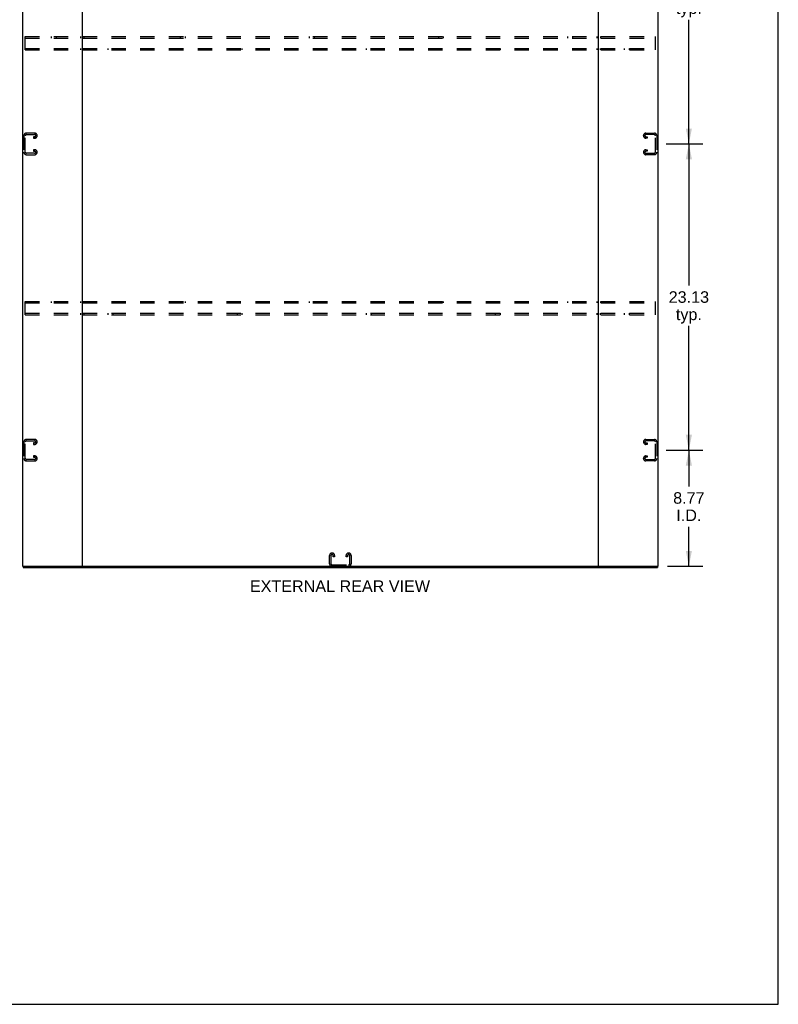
# Model space of a CAD drawing. Header units: inches. Extents: x 0 to 198, y 0 to 128.
# Tile 21 of 26: x 140 to 198, y 0 to 74. Entities that reach past the tile are written whole.
import ezdxf

# ---------------------------------------------------------------- set-up
doc = ezdxf.new("R2010")
doc.units = ezdxf.units.IN
doc.header["$LTSCALE"] = 10.872093
doc.header["$MEASUREMENT"] = 0
doc.linetypes.add('HIDDEN', pattern=[0.2, 0.1, -0.1])
doc.layers.get('0').update_dxf_attribs({"linetype": 'CONTINUOUS'})
doc.layers.add('DEFAULT_2', color=8, linetype='HIDDEN')
doc.layers.add('DIMENSIONS', color=7, linetype='CONTINUOUS')
doc.styles.get("Standard").update_dxf_attribs({"font": 'arial.ttf'})
doc.dimstyles.new('DIMSTYLE_1', dxfattribs={"dimtxt": 0.872093, "dimasz": 1.162791, "dimexe": 0.09, "dimexo": 0.07, "dimgap": 0.0375, "dimtad": 0, "dimtih": 1, "dimtoh": 1, "dimzin": 4, "dimdsep": 46, "dimtxsty": 'Standard', "dimblk": '_FILLED', "dimblk1": '_FILLED', "dimblk2": '_FILLED', "dimcen": 0.09, "dimazin": 1, "dimtfac": 1, "dimtdec": 3, "dimtofl": 0, "dimtmove": 0, "dimatfit": 3, "dimldrblk": '_FILLED', "dimfxl": 0, "dimtolj": 1, "dimtzin": 4, "dimarcsym": 0})

# ---------------------------------------------------------------- blocks, each defined once
blk = doc.blocks.new('_FILLED')
at = {"color": 0, "linetype": 'ByBlock'}
blk.add_solid([(0, 0), (-1, 0.2), (-1, -0.2)], dxfattribs=at)
blk = doc.blocks.new('*D4')
at = {"layer": 'DIMENSIONS', "color": 2, "linetype": 'Continuous'}
for p, q in [((189.204, 41.851), (191.967, 41.851)), ((190.92, 41.851), (190.92, 39.112)), ((190.92, 33.08), (190.92, 36.06)), ((189.3, 33.08), (191.967, 33.08))]:
    blk.add_line(p, q, dxfattribs=at)
at = {"layer": 'DIMENSIONS', "color": 2, "linetype": 'Continuous', "xscale": 1.1627906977, "yscale": 1.1627906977, "zscale": 1.1627906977}
for p, rotation in [((190.92, 41.851), 90), ((190.92, 33.08), 270)]:
    blk.add_blockref('_FILLED', p, dxfattribs=dict(at, rotation=rotation))
at = {"layer": 'DIMENSIONS', "color": 2, "linetype": 'Continuous', "insert": (190.92, 38.676), "char_height": 0.8721, "width": 2.36989, "attachment_point": 2, "line_spacing_factor": 0.9}
blk.add_mtext('8.77\\PI.D.', dxfattribs=at)
blk = doc.blocks.new('*D5')
at = {"layer": 'DIMENSIONS', "color": 2, "linetype": 'Continuous'}
for p, q in [((189.204, 64.976), (191.967, 64.976)), ((190.92, 64.976), (190.92, 54.286)), ((190.92, 41.851), (190.92, 51.234)), ((189.204, 41.851), (191.967, 41.851))]:
    blk.add_line(p, q, dxfattribs=at)
at = {"layer": 'DIMENSIONS', "color": 2, "linetype": 'Continuous', "xscale": 1.1627906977, "yscale": 1.1627906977, "zscale": 1.1627906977}
for p, rotation in [((190.92, 64.976), 90), ((190.92, 41.851), 270)]:
    blk.add_blockref('_FILLED', p, dxfattribs=dict(at, rotation=rotation))
at = {"layer": 'DIMENSIONS', "color": 2, "linetype": 'Continuous', "insert": (190.92, 53.85), "char_height": 0.8721, "width": 3.04746, "attachment_point": 2, "line_spacing_factor": 0.9}
blk.add_mtext('23.13\\Ptyp.', dxfattribs=at)
blk = doc.blocks.new('*D6')
at = {"layer": 'DIMENSIONS', "color": 2, "linetype": 'Continuous'}
for p, q in [((189.204, 88.101), (191.967, 88.101)), ((190.92, 88.101), (190.92, 77.411)), ((190.92, 64.976), (190.92, 74.359)), ((189.204, 64.976), (191.967, 64.976))]:
    blk.add_line(p, q, dxfattribs=at)
at = {"layer": 'DIMENSIONS', "color": 2, "linetype": 'Continuous', "xscale": 1.1627906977, "yscale": 1.1627906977, "zscale": 1.1627906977}
for p, rotation in [((190.92, 88.101), 90), ((190.92, 64.976), 270)]:
    blk.add_blockref('_FILLED', p, dxfattribs=dict(at, rotation=rotation))
at = {"layer": 'DIMENSIONS', "color": 2, "linetype": 'Continuous', "insert": (190.92, 76.975), "char_height": 0.8721, "width": 3.04746, "attachment_point": 2, "line_spacing_factor": 0.9}
blk.add_mtext('23.13\\Ptyp.', dxfattribs=at)

msp = doc.modelspace()

# ---------------------------------------------------------------- linework, layer by layer
at = {"color": 7, "linetype": 'Continuous'}
for p, q in [((197.674, 0), (197.674, 127.907)), ((140.65, 33.08), (140.65, 32.976)), ((145.039, 33.08), (184.157, 33.08)), ((188.546, 33.08), (188.546, 32.976)), ((0, 0), (197.674, 0))]:
    msp.add_line(p, q, dxfattribs=at)
at = {"color": 3, "linetype": 'Continuous'}
for p, q in [((140.598, 92.872), (140.598, 33.08)), ((145.098, 92.872), (145.098, 33.08)), ((184.098, 33.08), (184.098, 92.872)), ((188.598, 33.08), (188.598, 92.872)), ((140.598, 33.08), (145.039, 33.08)), ((140.65, 32.976), (188.546, 32.976)), ((184.157, 33.08), (188.598, 33.08))]:
    msp.add_line(p, q, dxfattribs=at)
at = {"layer": 'DEFAULT_2', "color": 8, "linetype": 'HIDDEN'}
for p, q in [((140.786, 72.08), (140.786, 73.08)), ((140.786, 73.08), (188.411, 73.08)), ((140.786, 72.976), (188.411, 72.976)), ((142.776, 72.976), (142.776, 73.08)), ((143.151, 72.976), (143.151, 73.08)), ((144.963, 73.08), (144.963, 72.976)), ((145.234, 73.08), (145.234, 72.976)), ((152.526, 72.976), (152.526, 73.08)), ((152.901, 72.976), (152.901, 73.08)), ((162.276, 72.976), (162.276, 73.08)), ((162.651, 72.976), (162.651, 73.08)), ((172.026, 72.976), (172.026, 73.08)), ((172.401, 72.976), (172.401, 73.08)), ((181.776, 72.976), (181.776, 73.08)), ((182.151, 72.976), (182.151, 73.08)), ((183.963, 73.08), (183.963, 72.976)), ((184.234, 73.08), (184.234, 72.976)), ((188.411, 72.08), (188.411, 73.08)), ((140.786, 72.184), (188.411, 72.184)), ((144.963, 72.184), (144.963, 72.08)), ((145.234, 72.184), (145.234, 72.08)), ((147.046, 72.184), (147.046, 72.08)), ((147.421, 72.184), (147.421, 72.08)), ((156.796, 72.184), (156.796, 72.08)), ((157.171, 72.184), (157.171, 72.08)), ((166.546, 72.184), (166.546, 72.08)), ((166.921, 72.184), (166.921, 72.08)), ((176.296, 72.184), (176.296, 72.08)), ((176.671, 72.184), (176.671, 72.08)), ((183.963, 72.184), (183.963, 72.08)), ((184.234, 72.08), (184.234, 72.184)), ((186.046, 72.184), (186.046, 72.08)), ((186.421, 72.184), (186.421, 72.08)), ((140.786, 72.08), (188.411, 72.08)), ((140.702, 65.609), (140.702, 64.344)), ((140.806, 64.358), (140.806, 65.595)), ((141.522, 65.789), (140.882, 65.789)), ((140.896, 65.685), (141.508, 65.685)), ((141.421, 65.518), (141.421, 65.414)), ((141.508, 65.518), (141.421, 65.518)), ((141.702, 65.594), (141.702, 65.609)), ((187.494, 65.594), (187.494, 65.609)), ((187.674, 65.789), (188.314, 65.789)), ((188.3, 65.685), (187.688, 65.685)), ((187.688, 65.518), (187.776, 65.518)), ((187.776, 65.518), (187.776, 65.414)), ((188.39, 64.358), (188.39, 65.595)), ((188.494, 65.609), (188.494, 64.344)), ((141.421, 65.414), (141.522, 65.414)), ((187.776, 65.414), (187.674, 65.414)), ((140.882, 64.164), (141.522, 64.164)), ((141.508, 64.268), (140.896, 64.268)), ((141.421, 64.539), (141.421, 64.435)), ((141.522, 64.539), (141.421, 64.539)), ((141.421, 64.435), (141.508, 64.435)), ((141.702, 64.344), (141.702, 64.359)), ((187.494, 64.344), (187.494, 64.359)), ((187.674, 64.539), (187.776, 64.539)), ((188.314, 64.164), (187.674, 64.164)), ((187.776, 64.435), (187.688, 64.435)), ((187.688, 64.268), (188.3, 64.268)), ((187.776, 64.539), (187.776, 64.435)), ((140.786, 52.08), (140.786, 53.08)), ((140.786, 53.08), (188.411, 53.08)), ((140.786, 52.976), (188.411, 52.976)), ((142.776, 52.976), (142.776, 53.08)), ((143.151, 52.976), (143.151, 53.08)), ((144.963, 53.08), (144.963, 52.976)), ((145.234, 53.08), (145.234, 52.976)), ((152.526, 52.976), (152.526, 53.08)), ((152.901, 52.976), (152.901, 53.08)), ((162.276, 52.976), (162.276, 53.08)), ((162.651, 52.976), (162.651, 53.08)), ((172.026, 52.976), (172.026, 53.08)), ((172.401, 52.976), (172.401, 53.08)), ((181.776, 52.976), (181.776, 53.08)), ((182.151, 52.976), (182.151, 53.08)), ((183.963, 53.08), (183.963, 52.976)), ((184.234, 53.08), (184.234, 52.976)), ((188.411, 52.08), (188.411, 53.08)), ((140.786, 52.184), (188.411, 52.184)), ((140.786, 52.08), (188.411, 52.08)), ((144.963, 52.184), (144.963, 52.08)), ((145.234, 52.184), (145.234, 52.08)), ((147.046, 52.184), (147.046, 52.08)), ((147.421, 52.184), (147.421, 52.08)), ((156.796, 52.184), (156.796, 52.08)), ((157.171, 52.184), (157.171, 52.08)), ((166.546, 52.184), (166.546, 52.08)), ((166.921, 52.184), (166.921, 52.08)), ((176.296, 52.184), (176.296, 52.08)), ((176.671, 52.184), (176.671, 52.08)), ((183.963, 52.184), (183.963, 52.08)), ((184.234, 52.08), (184.234, 52.184)), ((186.046, 52.184), (186.046, 52.08)), ((186.421, 52.184), (186.421, 52.08)), ((140.702, 42.484), (140.702, 41.219)), ((140.806, 41.233), (140.806, 42.47)), ((141.522, 42.664), (140.882, 42.664)), ((140.896, 42.56), (141.508, 42.56)), ((141.421, 42.393), (141.421, 42.289)), ((141.508, 42.393), (141.421, 42.393)), ((141.702, 42.469), (141.702, 42.484)), ((187.494, 42.469), (187.494, 42.484)), ((187.674, 42.664), (188.314, 42.664)), ((188.3, 42.56), (187.688, 42.56)), ((187.688, 42.393), (187.776, 42.393)), ((187.776, 42.393), (187.776, 42.289)), ((188.39, 41.233), (188.39, 42.47)), ((188.494, 42.484), (188.494, 41.219)), ((141.421, 42.289), (141.522, 42.289)), ((187.776, 42.289), (187.674, 42.289)), ((140.882, 41.039), (141.522, 41.039)), ((141.508, 41.143), (140.896, 41.143)), ((141.421, 41.414), (141.421, 41.31)), ((141.522, 41.414), (141.421, 41.414)), ((141.421, 41.31), (141.508, 41.31)), ((141.702, 41.219), (141.702, 41.234)), ((187.494, 41.219), (187.494, 41.234)), ((187.674, 41.414), (187.776, 41.414)), ((188.314, 41.039), (187.674, 41.039)), ((187.776, 41.31), (187.688, 41.31)), ((187.688, 41.143), (188.3, 41.143)), ((187.776, 41.414), (187.776, 41.31)), ((163.786, 33.26), (163.786, 33.9)), ((163.89, 33.886), (163.89, 33.274)), ((163.966, 34.08), (163.981, 34.08)), ((164.057, 33.799), (164.057, 33.886)), ((164.161, 33.799), (164.057, 33.799)), ((164.161, 33.9), (164.161, 33.799)), ((165.036, 33.799), (165.036, 33.9)), ((165.14, 33.799), (165.036, 33.799)), ((165.14, 33.886), (165.14, 33.799)), ((165.216, 34.08), (165.231, 34.08)), ((165.307, 33.274), (165.307, 33.886)), ((165.411, 33.9), (165.411, 33.26)), ((163.98, 33.184), (165.217, 33.184))]:
    msp.add_line(p, q, dxfattribs=at)
for centre, radius, start, end in [((140.882, 65.609), 0.18, 90, 180), ((140.896, 65.595), 0.09, 90, 180), ((141.508, 65.595), 0.09, 0, 90), ((141.508, 65.608), 0.09, 270, 351.78079), ((141.522, 65.609), 0.18, 0, 90), ((141.522, 65.594), 0.18, 270, 360), ((187.674, 65.609), 0.18, 90, 180), ((187.674, 65.594), 0.18, 180, 270), ((187.688, 65.595), 0.09, 90, 180), ((187.688, 65.608), 0.09, 188.21921, 270), ((188.3, 65.595), 0.09, 0, 90), ((188.314, 65.609), 0.18, 0, 90), ((140.882, 64.344), 0.18, 180, 270), ((140.896, 64.358), 0.09, 180, 270), ((141.508, 64.345), 0.09, 0, 90), ((141.508, 64.358), 0.09, 270, 351.78079), ((141.522, 64.359), 0.18, 0, 90), ((141.522, 64.344), 0.18, 270, 360), ((187.674, 64.359), 0.18, 90, 180), ((187.674, 64.344), 0.18, 180, 270), ((187.688, 64.345), 0.09, 90, 180), ((187.688, 64.358), 0.09, 188.21921, 270), ((188.3, 64.358), 0.09, 270, 360), ((188.314, 64.344), 0.18, 270, 360), ((140.882, 42.484), 0.18, 90, 180), ((140.896, 42.47), 0.09, 90, 180), ((141.508, 42.47), 0.09, 0, 90), ((141.508, 42.483), 0.09, 270, 351.78079), ((141.522, 42.484), 0.18, 0, 90), ((141.522, 42.469), 0.18, 270, 360), ((187.674, 42.484), 0.18, 90, 180), ((187.674, 42.469), 0.18, 180, 270), ((187.688, 42.47), 0.09, 90, 180), ((187.688, 42.483), 0.09, 188.21921, 270), ((188.3, 42.47), 0.09, 0, 90), ((188.314, 42.484), 0.18, 0, 90), ((140.882, 41.219), 0.18, 180, 270), ((140.896, 41.233), 0.09, 180, 270), ((141.508, 41.22), 0.09, 0, 90), ((141.508, 41.233), 0.09, 270, 351.78079), ((141.522, 41.234), 0.18, 0, 90), ((141.522, 41.219), 0.18, 270, 360), ((187.674, 41.234), 0.18, 90, 180), ((187.674, 41.219), 0.18, 180, 270), ((187.688, 41.22), 0.09, 90, 180), ((187.688, 41.233), 0.09, 188.21921, 270), ((188.3, 41.233), 0.09, 270, 360), ((188.314, 41.219), 0.18, 270, 360), ((163.966, 33.9), 0.18, 90, 180), ((163.98, 33.886), 0.09, 98.21921, 180), ((163.967, 33.886), 0.09, 0, 90), ((163.981, 33.9), 0.18, 0, 90), ((165.216, 33.9), 0.18, 90, 180), ((165.23, 33.886), 0.09, 98.21921, 180), ((165.217, 33.886), 0.09, 0, 90), ((165.231, 33.9), 0.18, 0, 90), ((163.966, 33.26), 0.18, 180, 270), ((163.98, 33.274), 0.09, 180, 270), ((165.217, 33.274), 0.09, 270, 360), ((165.231, 33.26), 0.18, 270, 360)]:
    msp.add_arc(centre, radius, start, end, dxfattribs=at)

# ---------------------------------------------------------------- texts
at = {"layer": 'DIMENSIONS', "color": 2, "linetype": 'Continuous', "insert": (164.571, 32.015), "char_height": 0.87209, "width": 13.57742, "attachment_point": 2, "line_spacing_factor": 0.9}
msp.add_mtext('EXTERNAL REAR VIEW', dxfattribs=at)

# ---------------------------------------------------------------- dimensions: what is measured, and where the dimension line sits
at = {"layer": 'DIMENSIONS', "color": 2, "linetype": 'Continuous'}
for base, p1, p2, text, picture, middle in [((190.920059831, 88.101461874), (189.134244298, 64.976461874), (189.134244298, 88.101461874), '<>\\Ptyp.', '*D6', (190.920059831, 75.884892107)), ((190.920059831, 64.976461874), (189.134244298, 41.851461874), (189.134244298, 64.976461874), '<>\\Ptyp.', '*D5', (190.920059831, 52.759892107)), ((190.92, 41.851), (189.23, 33.08), (189.134, 41.851), '<>\\PI.D.', '*D4', (190.92, 37.586))]:
    dim = msp.add_linear_dim(base=base, p1=p1, p2=p2, angle=90, text=text, dimstyle='DIMSTYLE_1', dxfattribs=at)
    dim.commit()
    dim.dimension.update_dxf_attribs({"geometry": picture, "text_midpoint": middle, "dimtype": 160})

doc.saveas('drawing.dxf')
